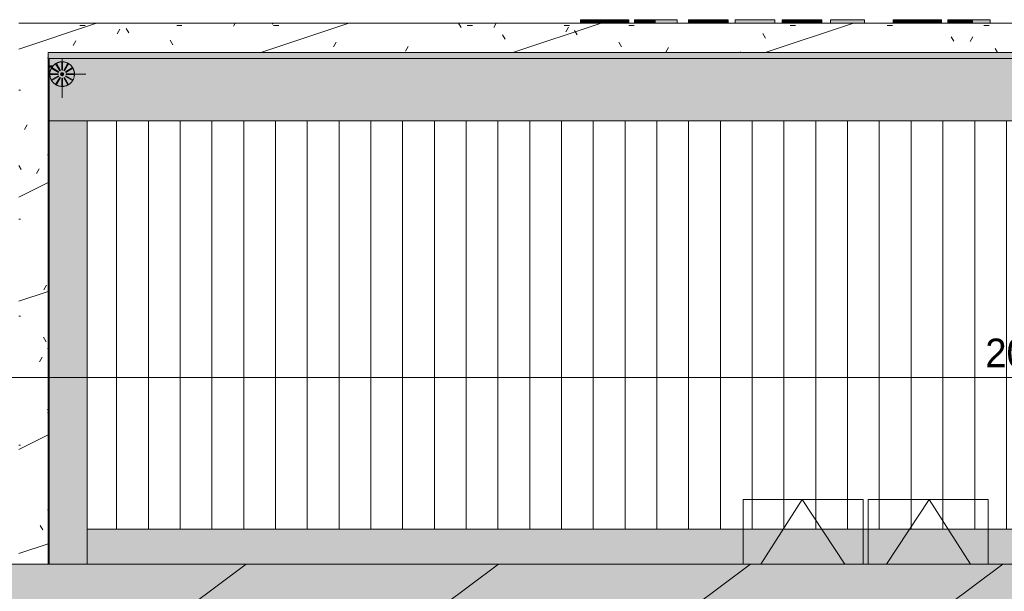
# Model space of a CAD drawing. Header units: millimetres. Extents: x -18260 to 188148, y -14086 to 2351883.
# Tile 238 of 256: x 99190 to 105387, y 4568 to 8165. Entities that reach past the tile are written whole.
import ezdxf

# ---------------------------------------------------------------- set-up
doc = ezdxf.new("R2010")
doc.units = ezdxf.units.MM
for name, color, linetype, lineweight in [('A-ANNO-DIMS', 211, 'Continuous', 9), ('A-ANNO-DIMS-100', 211, 'Continuous', 9), ('A-GENM', 13, 'Continuous', 9), ('A-GLAZ', 151, 'Continuous', 9), ('A-ROOF', 132, 'Continuous', 9), ('A-ROOF-OTLN', 132, 'Continuous', 9), ('A-ROOF-PATT', 132, 'Continuous', 9), ('I-WALL', 2, 'Continuous', 18), ('P-PIPE', 3, 'Continuous', 9), ('P-PIPE-CNTR', 3, 'Continuous', 9), ('P-SANR-FIXT', 6, 'Continuous', 9), ('S-COLS', 52, 'Continuous', 9)]:
    doc.layers.add(name, color=color, linetype=linetype, lineweight=lineweight)
doc.styles.add('Century Gothic_3', font='GOTHIC.TTF', dxfattribs={"height": 180})
doc.dimstyles.new('1_8mm_Century_Gothic', dxfattribs={"dimscale": 304.8, "dimtxt": 187.950289, "dimasz": 0.656168, "dimexe": 0.492126, "dimexo": 0.0625, "dimgap": 0.049213, "dimtad": 1, "dimlfac": 0.001, "dimrnd": 0.01, "dimzin": 0, "dimdsep": 46, "dimtxsty": 'Century Gothic_3', "dimblk1": 'OBLIQUE', "dimblk2": 'OBLIQUE', "dimsah": 1, "dimcen": 0.09, "dimdle": 0.492126, "dimazin": 0, "dimtfac": 1, "dimtdec": 4, "dimtix": 1, "dimtmove": 0, "dimatfit": 3, "dimfxl": 0.984252, "dimfxlon": 1, "dimtvp": 1, "dimtolj": 1, "dimtzin": 0, "dimarcsym": 2})
pattern_1 = [(0, (2e-05, -3e-05), (812.8, 203.2), [33.528, -576.072, 33.528, -576.072, -3251.2]), (0, (2e-05, -3e-05), (812.8, 203.2), [-1219.2, 33.528, -1185.672, 33.528, -576.072, -1422.4]), (0, (2e-05, -3e-05), (812.8, 203.2), [-3048, 33.528, -372.872, 33.528, -982.472]), (120, (304.8, 101.6), (-582.3764, 602.3054), [33.528, -576.072, 33.528, -576.072, -3251.2]), (120, (304.8, 101.6), (-582.3764, 602.3054), [-1219.2, 33.528, -1185.672, 33.528, -576.072, -1422.4]), (120, (304.8, 101.6), (-582.3764, 602.3054), [-3048, 33.528, -372.872, 33.528, -982.472]), (240, (406.4, 508), (-230.4236, -805.5054), [33.528, -576.072, 33.528, -576.072, -3251.2]), (240, (406.4, 508), (-230.4236, -805.5054), [-1219.2, 33.528, -1185.672, 33.528, -576.072, -1422.4]), (240, (406.4, 508), (-230.4236, -805.5054), [-3048, 33.528, -372.872, 33.528, -982.472])]
pattern_2 = [(216.87, (635, 1587.5), (4762.4943, 3175.0085), [793.75, -7143.75]), (206.565, (1587.5, 1111.25), (-1587.501, -1587.5), [1774.88, -1774.88]), (198.435, (1587.5, 317.5), (-3174.997, -1587.503), [1004.02, -4016.09])]

# ---------------------------------------------------------------- blocks, each defined once
blk = doc.blocks.new('FX-HRT-JANELA_MAXIM-AR-2FLS - 120x60cm-2FLS-ALU-3_0cmFolha 2-4108882-PLANTA DE IMPERMEABILIZAÇÃO - COBERTURA')
at = {"layer": 'A-GLAZ', "color": 90, "lineweight": 5}
for p, q in [((-770, 582.5), (-15, 582.5)), ((-770, 175), (-770, 582.5)), ((-658.8, 175), (-400, 582.5)), ((-130.7, 175), (-400, 582.5)), ((-15, 582.5), (-15, 175)), ((15, 582.5), (770, 582.5)), ((15, 175), (15, 582.5)), ((130.7, 175), (400, 582.5)), ((658.8, 175), (400, 582.5)), ((770, 582.5), (770, 175))]:
    blk.add_line(p, q, dxfattribs=at)
blk = doc.blocks.new('CHAPIM - CHAPIM-4060820-PLANTA DE IMPERMEABILIZAÇÃO - COBERTURA')
at = {"layer": 'A-ROOF-PATT', "lineweight": 5}
h = blk.add_hatch(dxfattribs=at)
h.set_pattern_fill('FP_31', color=71, style=0, pattern_type=2)
h.set_pattern_definition(pattern_1)
h.paths.add_polyline_path([(7351.8, -8340.8), (8116.4, -8340.8), (8116.4, -8320.8), (20251.4, -8320.8), (20251.4, 4739.2), (19999.4, 4739.2), (19999.4, 4641.7), (12268.9, 4641.7), (12268.9, 4739.2), (-8301.1, 4739.2), (-8301.1, 4641.7), (-16356.6, 4641.7), (-16356.6, 4739.2), (-16608.6, 4739.2), (-16608.2, -8320.8), (-4143.6, -8320.8), (-4143.6, -8340.8), (7167.2, -8340.8)])
h.paths.add_polyline_path([(-5016.6, -8165.3), (-16466.6, -8165.3), (-16466.6, 4481.7), (-4958.6, 4481.7), (-4958.6, 4471.7), (4031.4, 4471.7), (4031.4, 4481.7), (20109.4, 4481.7), (20109.4, -8165.3), (-4832, -8165.3)])
h = blk.add_hatch(dxfattribs=at)
h.set_pattern_fill('FP_30', color=71, style=0, pattern_type=2)
h.set_pattern_definition(pattern_2)
h.paths.add_polyline_path([(7351.8, -8340.8), (8116.4, -8340.8), (8116.4, -8320.8), (20251.4, -8320.8), (20251.4, 4739.2), (19999.4, 4739.2), (19999.4, 4641.7), (12268.9, 4641.7), (12268.9, 4739.2), (-8301.1, 4739.2), (-8301.1, 4641.7), (-16356.6, 4641.7), (-16356.6, 4739.2), (-16608.6, 4739.2), (-16608.2, -8320.8), (-4143.6, -8320.8), (-4143.6, -8340.8), (7167.2, -8340.8)])
h.paths.add_polyline_path([(-5016.6, -8165.3), (-16466.6, -8165.3), (-16466.6, 4481.7), (-4958.6, 4481.7), (-4958.6, 4471.7), (4031.4, 4471.7), (4031.4, 4481.7), (20109.4, 4481.7), (20109.4, -8165.3), (-4832, -8165.3)])
at = {"layer": 'A-ROOF-OTLN', "color": 90, "lineweight": 5}
blk.add_line((-8301.1, 4739.2), (12268.9, 4739.2), dxfattribs=at)
blk = doc.blocks.new('CHAPIM1 - CHAPIM-4061394-PLANTA DE IMPERMEABILIZAÇÃO - COBERTURA')
at = {"layer": 'A-ROOF-PATT', "lineweight": 5}
h = blk.add_hatch(dxfattribs=at)
h.set_pattern_fill('FP_31', color=71, style=0, pattern_type=2)
h.set_pattern_definition(pattern_1)
h.paths.add_polyline_path([(-4413.5, 4739.2), (-4228.5, 4739.2), (-4228.5, 7959), (8200.9, 7959), (8200.9, 4739.2), (8385.9, 4739.2), (8385.9, 8144), (-4413.5, 8144), (-4413.5, 4756.2)])
h = blk.add_hatch(dxfattribs=at)
h.set_pattern_fill('FP_30', color=71, style=0, pattern_type=2)
h.set_pattern_definition(pattern_2)
h.paths.add_polyline_path([(-4413.5, 4739.2), (-4228.5, 4739.2), (-4228.5, 7959), (8200.9, 7959), (8200.9, 4739.2), (8385.9, 4739.2), (8385.9, 8144), (-4413.5, 8144), (-4413.5, 4756.2)])
at = {"layer": 'A-ROOF-OTLN', "color": 90, "lineweight": 5}
for p, q in [((8385.9, 8144), (-4413.5, 8144)), ((-4228.5, 7959), (8200.9, 7959)), ((-4228.5, 4739.2), (-4228.5, 7959))]:
    blk.add_line(p, q, dxfattribs=at)
blk = doc.blocks.new('_ARQPWR_Pilar perfil I - _TP25-4283051-PLANTA DE IMPERMEABILIZAÇÃO - COBERTURA')
at = {"layer": 'S-COLS', "lineweight": 5}
blk.add_hatch(color=71, dxfattribs=at).paths.add_polyline_path([(65.7, -78.5), (76.5, -78.5), (76.5, -69.2), (56.5, -69.2), (56.5, -78.5)])
at = {"layer": 'S-COLS', "color": 90, "lineweight": 5}
for p, q in [((50.1, -69.2), (76.5, -69.2)), ((76.5, -78.5), (50.1, -78.5)), ((76.5, -69.2), (76.5, -78.5))]:
    blk.add_line(p, q, dxfattribs=at)
blk = doc.blocks.new('BE-PMSa-MOD-ARQ-CONEXAODOFUTURO-EX-000-R_rvt-3-PLANTA DE IMPERMEABILIZAÇÃO - COBERTURA')
at = {"layer": 'A-GENM', "lineweight": 5}
for points in [[(-874.5, 8144), (-874.5, 8165.1), (-879.1, 8165.1), (-879.1, 8144)], [(-860.5, 8144), (-860.5, 8165.1), (-874.5, 8165.1), (-874.5, 8144)], [(-837.7, 8144), (-837.7, 8165.1), (-860.5, 8165.1), (-860.5, 8144)], [(-806.5, 8144), (-806.5, 8165.1), (-837.7, 8165.1), (-837.7, 8144)], [(-768.9, 8144), (-768.9, 8165.1), (-806.5, 8165.1), (-806.5, 8144)], [(-727, 8144), (-727, 8165.1), (-768.9, 8165.1), (-768.9, 8144)], [(-694.8, 8144), (-694.8, 8165.1), (-727, 8165.1), (-727, 8144)], [(-665.8, 8144), (-665.8, 8165.1), (-694.8, 8165.1), (-694.8, 8144)], [(-639.8, 8144), (-639.8, 8165.1), (-665.8, 8165.1), (-665.8, 8144)], [(-617, 8144), (-617, 8165.1), (-639.8, 8165.1), (-639.8, 8144)], [(-598.3, 8144), (-598.3, 8165.1), (-617, 8165.1), (-617, 8144)], [(-598.3, 8144), (-585, 8144), (-586.2, 8165.1), (-598.3, 8165.1)], [(-577, 8144), (-577, 8165.1), (-585, 8165.1), (-585, 8144)], [(-574.4, 8144), (-574.4, 8165.1), (-577, 8165.1), (-577, 8144)], [(-539.2, 8144), (-519.4, 8144), (-519.4, 8165.1), (-539.2, 8165.1)], [(-516.1, 8144), (-516.1, 8165.1), (-519.4, 8165.1), (-519.4, 8144)], [(-506.3, 8144), (-506.3, 8165.1), (-516.1, 8165.1), (-516.1, 8144)], [(-491, 8144), (-491, 8165.1), (-506.3, 8165.1), (-506.3, 8144)], [(-491, 8144), (-471.3, 8144), (-471.3, 8165.1), (-491, 8165.1)], [(-471.3, 8144), (-444.4, 8144), (-444.4, 8165.1), (-471.3, 8165.1)], [(-407.4, 8144), (-407.4, 8165.1), (-444.4, 8165.1), (-444.4, 8144)], [(-269.6, 8144), (-269.6, 8165.1), (-407.4, 8165.1), (-407.4, 8144)], [(-159.7, 8144), (-159.7, 8165.1), (-199.6, 8165.1), (-199.6, 8144)], [(-154.6, 8144), (-154.6, 8165.1), (-159.7, 8165.1), (-159.7, 8144)], [(-148.3, 8144), (-148.3, 8165.1), (-154.6, 8165.1), (-154.6, 8144)], [(-139.4, 8144), (-139.4, 8165.1), (-148.3, 8165.1), (-148.3, 8144)], [(-127.6, 8144), (-127.6, 8165.1), (-139.4, 8165.1), (-139.4, 8144)], [(-112.4, 8144), (-112.4, 8165.1), (-127.6, 8165.1), (-127.6, 8144)], [(-71.8, 8144), (-71.8, 8165.1), (-112.4, 8165.1), (-112.4, 8144)], [(-46.1, 8144), (-46.1, 8165.1), (-71.8, 8165.1), (-71.8, 8144)], [(-24.8, 8144), (-24.8, 8165.1), (-46.1, 8165.1), (-46.1, 8144)], [(-8.4, 8144), (-8.4, 8165.1), (-24.8, 8165.1), (-24.8, 8144)], [(2.3, 8144), (2.3, 8165.1), (-8.4, 8165.1), (-8.4, 8144)], [(8.2, 8144), (8.2, 8165.1), (2.3, 8165.1), (2.3, 8144)], [(10.2, 8144), (10.2, 8165.1), (8.2, 8165.1), (8.2, 8144)], [(50.2, 8144), (50.2, 8165.1), (10.2, 8165.1), (10.2, 8144)], [(95.1, 8144), (344.9, 8144), (344.9, 8165.1), (95.1, 8165.1)], [(429.9, 8144), (429.9, 8165.1), (389.9, 8165.1), (389.9, 8144)], [(434.9, 8144), (434.9, 8165.1), (429.9, 8165.1), (429.9, 8144)], [(441.3, 8144), (441.3, 8165.1), (434.9, 8165.1), (434.9, 8144)], [(450.1, 8144), (450.1, 8165.1), (441.3, 8165.1), (441.3, 8144)], [(461.9, 8144), (461.9, 8165.1), (450.1, 8165.1), (450.1, 8144)], [(477.1, 8144), (477.1, 8165.1), (461.9, 8165.1), (461.9, 8144)], [(517.8, 8144), (517.8, 8165.1), (477.1, 8165.1), (477.1, 8144)], [(543.4, 8144), (543.4, 8165.1), (517.8, 8165.1), (517.8, 8144)], [(564.8, 8144), (564.8, 8165.1), (543.4, 8165.1), (543.4, 8144)], [(581.2, 8144), (581.2, 8165.1), (564.8, 8165.1), (564.8, 8144)], [(591.9, 8144), (591.9, 8165.1), (581.2, 8165.1), (581.2, 8144)], [(597.8, 8144), (597.8, 8165.1), (591.9, 8165.1), (591.9, 8144)], [(599.8, 8144), (599.8, 8165.1), (597.8, 8165.1), (597.8, 8144)], [(639.7, 8144), (639.7, 8165.1), (599.8, 8165.1), (599.8, 8144)], [(694.7, 8144), (909.5, 8144), (909.5, 8165.1), (694.7, 8165.1)], [(1094, 8144), (1094, 8165.1), (1089.4, 8165.1), (1089.4, 8144)], [(1108, 8144), (1108, 8165.1), (1094, 8165.1), (1094, 8144)], [(1130.8, 8144), (1130.8, 8165.1), (1108, 8165.1), (1108, 8144)], [(1162, 8144), (1162, 8165.1), (1130.8, 8165.1), (1130.8, 8144)], [(1199.6, 8144), (1199.6, 8165.1), (1162, 8165.1), (1162, 8144)], [(1241.5, 8144), (1241.5, 8165.1), (1199.6, 8165.1), (1199.6, 8144)], [(1273.7, 8144), (1273.7, 8165.1), (1241.5, 8165.1), (1241.5, 8144)], [(1302.7, 8144), (1302.7, 8165.1), (1273.7, 8165.1), (1273.7, 8144)], [(1328.7, 8144), (1328.7, 8165.1), (1302.7, 8165.1), (1302.7, 8144)], [(1351.5, 8144), (1351.5, 8165.1), (1328.7, 8165.1), (1328.7, 8144)], [(1370.2, 8144), (1370.2, 8165.1), (1351.5, 8165.1), (1351.5, 8144)], [(1383.5, 8144), (1383.5, 8165.1), (1370.2, 8165.1), (1370.2, 8144)], [(1391.5, 8144), (1391.5, 8165.1), (1383.5, 8165.1), (1383.5, 8144)], [(1394.1, 8144), (1394.1, 8165.1), (1391.5, 8165.1), (1391.5, 8144)], [(1437.3, 8144), (1437.3, 8165.1), (1434.1, 8165.1), (1434.1, 8144)], [(1446.7, 8144), (1446.7, 8165.1), (1437.3, 8165.1), (1437.3, 8144)], [(1462.4, 8144), (1462.4, 8165.1), (1446.7, 8165.1), (1446.7, 8144)], [(1484.5, 8144), (1484.5, 8165.1), (1462.4, 8165.1), (1462.4, 8144)], [(1506, 8144), (1506, 8165.1), (1484.5, 8165.1), (1484.5, 8144)], [(1531.5, 8144), (1531.5, 8165.1), (1506, 8165.1), (1506, 8144)], [(1588.2, 8144), (1588.6, 8144), (1588.2, 8165.1), (1531.5, 8165.1), (1531.5, 8144)], [(1588.6, 8144), (1698.9, 8144), (1698.9, 8165.1), (1588.6, 8165.1)]]:
    blk.add_hatch(color=114, dxfattribs=at).paths.add_polyline_path(points)
at = {"layer": 'A-ROOF-OTLN', "lineweight": 5}
for points in [[(-4222.1, 7529.1), (8194.9, 7529.2), (8194.9, 7865.7), (8174.9, 7865.7), (8174.9, 7875), (8194.9, 7875), (8194.9, 7920.1), (1991, 7920.1), (1991, 7884.3), (1992.3, 7879.6), (1995.7, 7876.2), (2000.3, 7875), (2062.9, 7875), (2062.9, 7865.7), (1909.9, 7865.7), (1909.9, 7875), (1972.4, 7875), (1977.1, 7876.2), (1980.5, 7879.6), (1981.7, 7884.3), (1981.4, 7920.1), (-4222.1, 7920.1), (-4222.1, 7875), (-4202.1, 7874.1), (-4202.1, 7868.6), (-4193.5, 7878.6), (-4182.3, 7887.4), (-4176.9, 7890.8), (-4166.1, 7895.1), (-4137.9, 7899.9), (-4107.8, 7892.8), (-4096.4, 7885.9), (-4084.4, 7875.7), (-4075.6, 7864.4), (-4072.2, 7859.1), (-4068, 7848.3), (-4063.1, 7825.1), (-4065.8, 7825.1), (-4065.4, 7820.1), (-4063.1, 7820.1), (-4070.3, 7790), (-4076.9, 7779), (-4087.4, 7766.7), (-4098.8, 7757.7), (-4104.4, 7754.2), (-4114.8, 7750.2), (-4143, 7745.3), (-4173.1, 7752.5), (-4184.1, 7759.1), (-4196.4, 7769.6), (-4205.3, 7780.9), (-4208.6, 7786.2), (-4212.9, 7797), (-4217.7, 7820.1), (-4215.1, 7820.1), (-4215.4, 7825.1), (-4217.7, 7825.1), (-4210.5, 7855.3), (-4206.1, 7865.7), (-4222.1, 7865.7), (-4222.1, 7629.3)], [(-4185.9, 4739.2), (-3982.1, 4739.2), (-3982.1, 7529.1), (-4222.1, 7529.1), (-4222.1, 4739.2)], [(-3982.1, 4739.2), (8007.9, 4739.2), (8007.9, 4958.6), (-3982.1, 4958.6), (-3982.1, 4756.2)]]:
    blk.add_hatch(color=254, dxfattribs=at).paths.add_polyline_path(points)
at = {"layer": 'A-ROOF-PATT', "lineweight": 5}
h = blk.add_hatch(dxfattribs=at)
h.set_pattern_fill('FP_232', color=71, style=0, pattern_type=2)
h.set_pattern_definition([(270, (-2e-05, 12637.28), (200, 1e-14), [])])
h.paths.add_polyline_path([(3105.9, 4958.6), (8007.3, 4958.6), (8007.2, 7529.1), (-3982.1, 7529.1), (-3982.1, 4958.6), (2367.5, 4958.6)])
at = {"layer": 'I-WALL', "lineweight": 5}
for points in [[(8194.9, 7920.1), (8194.9, 7920.1), (8194.9, 7959), (-4228.5, 7959), (-4228.5, 7920.1), (8090.2, 7920.1)], [(-4222.1, 4739.2), (-4222.1, 7920.1), (-4228.5, 7920.1), (-4228.5, 4739.2)]]:
    blk.add_hatch(color=50, dxfattribs=at).paths.add_polyline_path(points)
at = {"layer": 'A-GENM', "color": 90, "lineweight": 5}
for p, q in [((-879.1, 8165.1), (-874.5, 8165.1)), ((-879.1, 8144), (-879.1, 8165.1)), ((-874.5, 8165.1), (-860.5, 8165.1)), ((-874.5, 8144), (-874.5, 8165.1)), ((-860.5, 8165.1), (-837.7, 8165.1)), ((-860.5, 8165.1), (-860.5, 8144)), ((-837.7, 8165.1), (-806.5, 8165.1)), ((-837.7, 8144), (-837.7, 8165.1)), ((-806.5, 8165.1), (-768.9, 8165.1)), ((-806.5, 8144), (-806.5, 8165.1)), ((-768.9, 8165.1), (-727, 8165.1)), ((-768.9, 8144), (-768.9, 8165.1)), ((-727, 8165.1), (-694.8, 8165.1)), ((-727, 8144), (-727, 8165.1)), ((-694.8, 8165.1), (-665.8, 8165.1)), ((-694.8, 8144), (-694.8, 8165.1)), ((-665.8, 8165.1), (-639.8, 8165.1)), ((-665.8, 8144), (-665.8, 8165.1)), ((-639.8, 8165.1), (-617, 8165.1)), ((-639.8, 8144), (-639.8, 8165.1)), ((-617, 8165.1), (-598.3, 8165.1)), ((-617, 8144), (-617, 8165.1)), ((-598.3, 8165.1), (-585, 8165.1)), ((-598.3, 8165.1), (-598.3, 8144)), ((-585, 8165.1), (-577, 8165.1)), ((-585, 8144), (-585, 8165.1)), ((-577, 8165.1), (-574.4, 8165.1)), ((-577, 8144), (-577, 8165.1)), ((-574.4, 8144), (-574.4, 8165.1)), ((-539.2, 8165.1), (-519.4, 8165.1)), ((-539.2, 8144), (-539.2, 8165.1)), ((-519.4, 8165.1), (-516.1, 8165.1)), ((-519.4, 8144), (-519.4, 8165.1)), ((-516.1, 8165.1), (-506.3, 8165.1)), ((-516.1, 8144), (-516.1, 8165.1)), ((-506.3, 8165.1), (-491, 8165.1)), ((-506.3, 8144), (-506.3, 8165.1)), ((-491, 8165.1), (-471.3, 8165.1)), ((-491, 8144), (-491, 8165.1)), ((-471.3, 8165.1), (-444.4, 8165.1)), ((-471.3, 8144), (-471.3, 8165.1)), ((-444.4, 8165.1), (-407.4, 8165.1)), ((-444.4, 8144), (-444.4, 8165.1)), ((-407.4, 8165.1), (-269.6, 8165.1)), ((-407.4, 8144), (-407.4, 8165.1)), ((-269.6, 8144), (-269.6, 8165.1)), ((-199.6, 8165.1), (-159.7, 8165.1)), ((-199.6, 8144), (-199.6, 8165.1)), ((-159.7, 8165.1), (-154.6, 8165.1)), ((-159.7, 8165.1), (-159.7, 8144)), ((-154.6, 8165.1), (-148.3, 8165.1)), ((-154.6, 8144), (-154.6, 8165.1)), ((-148.3, 8165.1), (-139.4, 8165.1)), ((-148.3, 8144), (-148.3, 8165.1)), ((-139.4, 8165.1), (-127.6, 8165.1)), ((-139.4, 8144), (-139.4, 8165.1)), ((-127.6, 8165.1), (-112.4, 8165.1)), ((-127.6, 8144), (-127.6, 8165.1)), ((-112.4, 8165.1), (-71.8, 8165.1)), ((-112.4, 8144), (-112.4, 8165.1)), ((-71.8, 8165.1), (-46.1, 8165.1)), ((-71.8, 8144), (-71.8, 8165.1)), ((-46.1, 8165.1), (-24.8, 8165.1)), ((-46.1, 8144), (-46.1, 8165.1)), ((-24.8, 8165.1), (-8.4, 8165.1)), ((-24.8, 8144), (-24.8, 8165.1)), ((-8.4, 8165.1), (2.3, 8165.1)), ((-8.4, 8144), (-8.4, 8165.1)), ((2.3, 8165.1), (8.2, 8165.1)), ((2.3, 8144), (2.3, 8165.1)), ((8.2, 8165.1), (10.2, 8165.1)), ((8.2, 8144), (8.2, 8165.1)), ((10.2, 8165.1), (50.2, 8165.1)), ((10.2, 8144), (10.2, 8165.1)), ((50.2, 8144), (50.2, 8165.1)), ((95.1, 8165.1), (344.9, 8165.1)), ((95.1, 8165.1), (95.1, 8144)), ((344.9, 8144), (344.9, 8165.1)), ((389.9, 8165.1), (429.9, 8165.1)), ((389.9, 8144), (389.9, 8165.1)), ((429.9, 8165.1), (434.9, 8165.1)), ((429.9, 8144), (429.9, 8165.1)), ((434.9, 8165.1), (441.3, 8165.1)), ((434.9, 8144), (434.9, 8165.1)), ((441.3, 8165.1), (450.1, 8165.1)), ((441.3, 8144), (441.3, 8165.1)), ((450.1, 8165.1), (461.9, 8165.1)), ((450.1, 8144), (450.1, 8165.1)), ((461.9, 8165.1), (477.1, 8165.1)), ((461.9, 8144), (461.9, 8165.1)), ((477.1, 8165.1), (517.8, 8165.1)), ((477.1, 8144), (477.1, 8165.1)), ((517.8, 8165.1), (543.4, 8165.1)), ((517.8, 8144), (517.8, 8165.1)), ((543.4, 8165.1), (564.8, 8165.1)), ((543.4, 8144), (543.4, 8165.1)), ((564.8, 8165.1), (581.2, 8165.1)), ((564.8, 8144), (564.8, 8165.1)), ((581.2, 8165.1), (591.9, 8165.1)), ((581.2, 8144), (581.2, 8165.1)), ((591.9, 8165.1), (597.8, 8165.1)), ((591.9, 8144), (591.9, 8165.1)), ((597.8, 8165.1), (599.8, 8165.1)), ((597.8, 8144), (597.8, 8165.1)), ((599.8, 8165.1), (639.7, 8165.1)), ((599.8, 8144), (599.8, 8165.1)), ((639.7, 8144), (639.7, 8165.1)), ((694.7, 8165.1), (909.5, 8165.1)), ((694.7, 8144), (694.7, 8165.1)), ((909.5, 8144), (909.5, 8165.1)), ((1089.4, 8165.1), (1094, 8165.1)), ((1089.4, 8144), (1089.4, 8165.1)), ((1094, 8165.1), (1108, 8165.1)), ((1094, 8144), (1094, 8165.1)), ((1108, 8165.1), (1130.8, 8165.1)), ((1108, 8144), (1108, 8165.1)), ((1130.8, 8165.1), (1162, 8165.1)), ((1130.8, 8165.1), (1130.8, 8144)), ((1162, 8165.1), (1199.6, 8165.1)), ((1162, 8144), (1162, 8165.1)), ((1199.6, 8165.1), (1241.5, 8165.1)), ((1199.6, 8144), (1199.6, 8165.1)), ((1241.5, 8165.1), (1273.7, 8165.1)), ((1241.5, 8144), (1241.5, 8165.1)), ((1273.7, 8165.1), (1302.7, 8165.1)), ((1273.7, 8144), (1273.7, 8165.1)), ((1302.7, 8165.1), (1328.7, 8165.1)), ((1302.7, 8144), (1302.7, 8165.1)), ((1328.7, 8165.1), (1351.5, 8165.1)), ((1328.7, 8144), (1328.7, 8165.1)), ((1351.5, 8165.1), (1370.2, 8165.1)), ((1351.5, 8144), (1351.5, 8165.1)), ((1370.2, 8165.1), (1383.5, 8165.1)), ((1370.2, 8144), (1370.2, 8165.1)), ((1383.5, 8165.1), (1391.5, 8165.1)), ((1383.5, 8144), (1383.5, 8165.1)), ((1391.5, 8165.1), (1394.1, 8165.1)), ((1391.5, 8144), (1391.5, 8165.1)), ((1394.1, 8165.1), (1394.1, 8144)), ((1434.1, 8165.1), (1437.3, 8165.1)), ((1434.1, 8144), (1434.1, 8165.1)), ((1437.3, 8165.1), (1446.7, 8165.1)), ((1437.3, 8144), (1437.3, 8165.1)), ((1446.7, 8165.1), (1462.4, 8165.1)), ((1446.7, 8144), (1446.7, 8165.1)), ((1462.4, 8165.1), (1484.5, 8165.1)), ((1462.4, 8144), (1462.4, 8165.1)), ((1484.5, 8165.1), (1506, 8165.1)), ((1484.5, 8144), (1484.5, 8165.1)), ((1506, 8165.1), (1531.5, 8165.1)), ((1506, 8165.1), (1506, 8144)), ((1531.5, 8165.1), (1588.6, 8165.1)), ((1531.5, 8144), (1531.5, 8165.1)), ((1588.6, 8165.1), (1698.9, 8165.1)), ((1588.6, 8144), (1588.6, 8165.1)), ((1698.9, 8144), (1698.9, 8165.1))]:
    blk.add_line(p, q, dxfattribs=at)
at = {"layer": 'A-ROOF', "color": 90, "lineweight": 5}
blk.add_line((8007.4, 7529.1), (-3982.1, 7529.1), dxfattribs=at)
at = {"layer": 'A-ROOF-OTLN', "color": 90, "lineweight": 5}
for p, q in [((-4222.1, 7529.1), (-3982.1, 7529.1)), ((-3982.1, 4958.6), (-3982.1, 7529.1)), ((-3982.1, 4739.2), (-3982.1, 4958.6)), ((8007.9, 4958.6), (-3982.1, 4958.6))]:
    blk.add_line(p, q, dxfattribs=at)
at = {"layer": 'I-WALL', "color": 250, "lineweight": 5}
for p, q in [((8194.9, 7920.1), (-4222.1, 7920.1)), ((-4222.1, 7920.1), (-4222.1, 4739.2))]:
    blk.add_line(p, q, dxfattribs=at)
at = {"layer": 'A-GLAZ', "color": 250, "lineweight": 5}
blk.add_blockref('FX-HRT-JANELA_MAXIM-AR-2FLS - 120x60cm-2FLS-ALU-3_0cmFolha 2-4108882-PLANTA DE IMPERMEABILIZAÇÃO - COBERTURA', (916.4, 4564.2), dxfattribs=at)
at = {"layer": 'A-ROOF', "color": 250, "lineweight": 5}
for name in ['CHAPIM1 - CHAPIM-4061394-PLANTA DE IMPERMEABILIZAÇÃO - COBERTURA', 'CHAPIM - CHAPIM-4060820-PLANTA DE IMPERMEABILIZAÇÃO - COBERTURA']:
    blk.add_blockref(name, (0, 0), dxfattribs=at)
at = {"layer": 'S-COLS', "color": 250, "lineweight": 5}
blk.add_blockref('_ARQPWR_Pilar perfil I - _TP25-4283051-PLANTA DE IMPERMEABILIZAÇÃO - COBERTURA', (-4278.6, 7944.2), dxfattribs=at)
blk = doc.blocks.new('PLUV_Grelha Ralo Hemisférico_Abacaxi - Grelha Abacaxi-25437247-PLANTA DE IMPERMEABILIZAÇÃO - COBERTURA')
at = {"layer": 'P-SANR-FIXT'}
for points in [[(0, -23.7), (-0.5, -9.9), (-5, -8.7), (-8.7, -5), (-9.9, 0.7), (-8.7, 5), (-5, 8.7), (0, 10), (0, 26), (-2.5, 25.9), (-2.5, 77.3), (-32.6, 70.1), (-36.5, 68.2), (-10.8, 23.7), (-15.1, 21.2), (-40.8, 65.7), (-61, 46.8), (-65, 40.4), (-21.7, 14.3), (-24.8, 11.4), (-68.2, 36.5), (-72.4, 25.6), (-77.3, 2.5), (-25.9, 2.5), (-25.9, -2.5), (-77.3, -2.5), (-70.1, -32.7), (-68.2, -36.5), (-23.7, -10.8), (-21.2, -15.1), (-65.7, -40.8), (-46, -61.7), (-43, -61.7), (-43, -64), (-40.4, -65), (-15.1, -21.2), (-10.8, -23.7), (-36.5, -68.2), (-25.6, -72.4), (-2.5, -77.3), (-2.4, -25.9), (0, -25.9), (0, -23.7)], [(77.3, 2.5), (70.1, 32.6), (67.5, 36), (23.7, 10.8), (21.2, 15.1), (65, 41.7), (47, 60.9), (40.8, 65.7), (15.1, 21.2), (11.5, 24.8), (36.5, 68.2), (25.6, 72.4), (2.5, 77.3), (2.5, 25.9), (0, 25.9), (0.5, 9.9), (5, 8.7), (8.7, 5), (10, 0), (8.7, -5), (5, -8.7), (0, -10), (0, -26), (2.5, -25.9), (2.5, -77.3), (32.7, -70.1), (36.5, -68.2), (10.8, -23.7), (15.1, -21.2), (40.8, -65.7), (60.9, -47), (65, -40.4), (21.2, -15.1), (24.3, -11.2), (68.2, -36.5), (71.6, -29.7), (77.3, -2.5), (25.9, -2.5), (25.9, 2.5), (75, 2.5)]]:
    blk.add_hatch(color=8, dxfattribs=at).paths.add_polyline_path(points)
h = blk.add_hatch(color=8, dxfattribs=at)
h.paths.add_polyline_path([(-34.8, 65.2), (-38.6, 63.5), (-37.2, 63.6), (-35.2, 64.9)])
h.paths.add_polyline_path([(-62.4, 38.9), (-63.7, 38.5), (-65, 36.5), (-63.8, 37), (-63.4, 37.5)])
h = blk.add_hatch(color=8, dxfattribs=at)
h.paths.add_polyline_path([(40.8, 65.7), (36.5, 68.2), (36.1, 65.5), (39.6, 63.6), (40.6, 65.2)])
h.paths.add_polyline_path([(-35.2, -66), (-40, -64.3), (-40.8, -65.7), (-36.5, -68.2), (-35.3, -66.1)])
h = blk.add_hatch(color=8, dxfattribs=at)
h.paths.add_polyline_path([(40.8, -65.7), (38.7, -64.1), (35.3, -66.1), (37.4, -67.7), (40.1, -66.1)])
h.paths.add_polyline_path([(-35.2, 66), (-37.4, 67.7), (-40.3, 64.8), (-38.7, 64.1), (-35.3, 66)])
h = blk.add_hatch(color=8, dxfattribs=at)
h.paths.add_polyline_path([(65.2, 34.8), (63.5, 38.6), (63.8, 36.8), (65, 35.2)])
h.paths.add_polyline_path([(39.2, -62.9), (39, -62.4), (38.7, -63.5)])
h.paths.add_polyline_path([(39.2, 62.9), (36.5, 65), (37, 63.7), (39, 62.4)])
h = blk.add_hatch(color=8, dxfattribs=at)
h.paths.add_polyline_path([(77.3, 0), (77.3, 2.5), (74.8, 1.5), (75.3, -2.5), (77.3, -2.5)])
h.paths.add_polyline_path([(-74.8, -2.5), (-75, 2.5), (-77.3, 2.5), (-77.3, -2.5), (-74.9, -2.5)])
h = blk.add_hatch(color=8, dxfattribs=at)
h.paths.add_polyline_path([(68.2, -36.5), (65.5, -36.1), (64.4, -40.1), (65.7, -40.8), (67.8, -37.1)])
h.paths.add_polyline_path([(-63.5, 39.6), (-65.7, 40.8), (-68.2, 36.5), (-65.5, 36.1), (-63.6, 39.4)])
h = blk.add_hatch(color=8, dxfattribs=at)
h.paths.add_polyline_path([(68.2, 36.5), (65, 40.4), (64.1, 38.7), (67.5, 36), (67.9, 36.3)])
h.paths.add_polyline_path([(-63.5, -39.6), (-66.1, -35.3), (-67.7, -37.4), (-65.2, -40.6), (-63.6, -39.6)])
at = {"layer": 'P-SANR-FIXT', "color": 53}
for p, q in [((-15.1, 21.2), (-40.8, 65.7)), ((-36.5, 68.2), (-10.8, 23.7)), ((-2.5, 25.9), (-2.5, 77.3)), ((2.5, 77.3), (2.5, 25.9)), ((10.8, 23.7), (36.5, 68.2)), ((40.8, 65.7), (15.1, 21.2)), ((-77.3, 2.5), (-25.9, 2.5)), ((-23.7, 10.8), (-68.2, 36.5)), ((-65.7, 40.8), (-21.2, 15.1)), ((21.2, 15.1), (65.7, 40.8)), ((68.2, 36.5), (23.7, 10.8)), ((25.9, 2.5), (77.3, 2.5)), ((-25.9, -2.5), (-77.3, -2.5)), ((-68.2, -36.5), (-23.7, -10.8)), ((-21.2, -15.1), (-65.7, -40.8)), ((-40.8, -65.7), (-15.1, -21.2)), ((-10.8, -23.7), (-36.5, -68.2)), ((-2.5, -77.3), (-2.5, -25.9)), ((2.5, -25.9), (2.5, -77.3)), ((36.5, -68.2), (10.8, -23.7)), ((15.1, -21.2), (40.8, -65.7)), ((65.7, -40.8), (21.2, -15.1)), ((23.7, -10.8), (68.2, -36.5)), ((77.3, -2.5), (25.9, -2.5))]:
    blk.add_line(p, q, dxfattribs=at)
at = {"layer": 'P-SANR-FIXT', "color": 53, "flags": 128}
for points in [[(0, 77.5), (-3.1, 77.4), (-6.2, 77.3), (-9.3, 76.9), (-12.3, 76.5), (-15.4, 76), (-18.4, 75.3), (-21.4, 74.5), (-24.4, 73.6), (-27.3, 72.5), (-30.2, 71.4), (-33, 70.1), (-35.8, 68.7), (-38.5, 67.3), (-41.2, 65.7), (-43.8, 64), (-46.3, 62.2), (-48.7, 60.3), (-51.1, 58.3), (-53.4, 56.2), (-55.6, 54), (-57.7, 51.7), (-59.7, 49.4), (-61.7, 47), (-63.5, 44.4), (-65.2, 41.9), (-66.8, 39.2), (-68.4, 36.5), (-69.8, 33.8), (-71.1, 30.9), (-72.2, 28.1), (-73.3, 25.2), (-74.2, 22.2), (-75.1, 19.2), (-75.8, 16.2), (-76.4, 13.2), (-76.8, 10.1), (-77.2, 7), (-77.4, 3.9), (-77.5, 0.8), (-77.5, -2.3), (-77.3, -5.4), (-77, -8.4), (-76.6, -11.5), (-76.1, -14.6), (-75.5, -17.6), (-74.7, -20.6), (-73.8, -23.6), (-72.8, -26.5), (-71.7, -29.4), (-70.5, -32.3), (-69.1, -35), (-67.7, -37.8), (-66.1, -40.5), (-64.4, -43.1), (-62.7, -45.6), (-60.8, -48.1), (-58.8, -50.5), (-56.7, -52.8), (-54.6, -55), (-52.3, -57.1), (-50, -59.2), (-47.6, -61.1)], [(0, -77.5), (3.1, -77.4), (6.2, -77.3), (9.3, -76.9), (12.3, -76.5), (15.4, -76), (18.4, -75.3), (21.4, -74.5), (24.4, -73.6), (27.3, -72.5), (30.2, -71.4), (33, -70.1), (35.8, -68.7), (38.5, -67.3), (41.2, -65.7), (43.8, -64), (46.3, -62.2), (48.7, -60.3), (51.1, -58.3), (53.4, -56.2), (55.6, -54), (57.7, -51.7), (59.7, -49.4), (61.7, -47), (63.5, -44.4), (65.2, -41.9), (66.8, -39.2), (68.4, -36.5), (69.8, -33.8), (71.1, -30.9), (72.2, -28.1), (73.3, -25.2), (74.2, -22.2), (75.1, -19.2), (75.8, -16.2), (76.4, -13.2), (76.8, -10.1), (77.2, -7), (77.4, -3.9), (77.5, -0.8), (77.5, 2.3), (77.3, 5.4), (77, 8.4), (76.6, 11.5), (76.1, 14.6), (75.5, 17.6), (74.7, 20.6), (73.8, 23.6), (72.8, 26.5), (71.7, 29.4), (70.5, 32.3), (69.1, 35), (67.7, 37.8), (66.1, 40.5), (64.4, 43.1), (62.7, 45.6), (60.8, 48.1), (58.8, 50.5), (56.7, 52.8), (54.6, 55), (52.3, 57.1), (50, 59.2), (47.6, 61.1), (45.1, 63), (42.6, 64.8), (40, 66.4), (37.3, 68), (34.5, 69.4), (31.7, 70.7), (28.9, 71.9), (26, 73), (23, 74), (20, 74.9), (17, 75.6), (14, 76.2), (10.9, 76.7), (7.9, 77.1), (4.8, 77.4), (1.7, 77.5), (0, 77.5)], [(-42.6, -64.8), (-40, -66.4), (-37.3, -68), (-34.5, -69.4), (-31.7, -70.7), (-28.9, -71.9), (-26, -73), (-23, -74), (-20, -74.9), (-17, -75.6), (-14, -76.2), (-10.9, -76.7), (-7.9, -77.1), (-4.8, -77.4), (-1.7, -77.5), (0, -77.5)]]:
    blk.add_lwpolyline(points, dxfattribs=at)
at = {"layer": 'P-SANR-FIXT', "color": 53}
for radius, start, end in [(77.3, 118.12754, 121.85243), (75, 118.09589, 121.96933), (74.8, 118.06482, 121.91447), (77.5, 90, 91.89662), (75, 90, 91.95984), (77.3, 90, 91.85243), (74.8, 90, 91.91447), (77.5, 88.08287, 90), (77.3, 88.12754, 90), (75, 88.01897, 90), (74.8, 88.06482, 90), (74.8, 58.06482, 61.91447), (75, 58.00984, 61.88329), (77.3, 58.12754, 61.85243), (77.3, 178.14757, 181.87246), (75, 178.04016, 179.2815), (74.8, 178.08553, 181.93518), (77.3, 148.14757, 151.87246), (75, 148.03067, 151.90411), (74.8, 148.08553, 151.93518), (77.5, 129.09618, 135), (26, 174.48738, 185.5724), (26, 144.48738, 155.5724), (26, 114.4276, 125.51262), (10, 90, 180), (26, 90, 95.51262), (26, 84.4276, 90), (10, 360, 90), (10, 270, 360), (26, 54.4276, 65.51262), (26, 24.4276, 35.51262), (26, 354.4276, 5.51262), (77.5, 39.09811, 45), (74.8, 28.06482, 31.91447), (75, 28.09589, 31.96933), (77.3, 28.12754, 31.85243), (74.8, 358.06482, 1.91447), (75, 0.7185, 1.95984), (77.3, 358.12754, 1.85243), (77.5, 360, 0.51076), (75, 180.71797, 181.98103), (77.3, 208.14757, 211.87246), (75, 208.11671, 211.99016), (74.8, 208.08553, 211.93518), (77.5, 219.10079, 225), (26, 204.48738, 215.5724), (26, 234.48738, 245.5724), (10, 180, 270), (26, 264.48738, 270), (26, 270, 275.5724), (26, 294.48738, 305.5724), (26, 324.4276, 335.51262), (77.5, 309.10259, 315), (74.8, 328.06482, 331.91447), (75, 328.00984, 331.88329), (77.3, 328.12754, 331.85243), (75, 358.01897, 359.28203), (77.3, 238.14757, 241.87246), (75, 238.03067, 241.90411), (74.8, 238.08553, 241.93518), (75, 268.04016, 270), (77.5, 268.10338, 270), (74.8, 268.08553, 270), (77.3, 268.14757, 270), (74.8, 270, 271.93518), (75, 270, 271.98103), (77.3, 270, 271.87246), (77.5, 270, 271.91713), (74.8, 298.08553, 301.93518), (75, 298.11671, 301.99016), (77.3, 298.14757, 301.87246)]:
    blk.add_arc((0, 0), radius, start, end, dxfattribs=at)
blk = doc.blocks.new('BE-PMSa-MOD-ESG-CONEXAODOFUTURO-EX-000-R_rvt-2-PLANTA DE IMPERMEABILIZAÇÃO - COBERTURA')
at = {"layer": 'P-PIPE'}
h = blk.add_hatch(color=8, dxfattribs=at)
h.paths.add_polyline_path([(-4140.4, 7747.8), (-4137.9, 7748), (-4137.9, 7796.7), (-4143, 7796.6), (-4141.9, 7747.8), (-4140.5, 7747.8)])
h.paths.add_polyline_path([(-4175.2, 7757.4), (-4175.2, 7757.4), (-4151.2, 7799), (-4155.6, 7801.5), (-4179.4, 7760.2), (-4175.7, 7757.7)])
h.paths.add_polyline_path([(-4175.6, 7756.7), (-4175.7, 7757.5), (-4175.7, 7756.8)])
h.paths.add_polyline_path([(-4105.7, 7757.4), (-4101.7, 7760.6), (-4125.3, 7801.5), (-4129.3, 7798.3), (-4105.7, 7757.4)])
h.paths.add_polyline_path([(-4203.8, 7783.1), (-4204, 7784.1), (-4203.9, 7783.3)])
h.paths.add_polyline_path([(-4075.2, 7787.9), (-4075.2, 7787.9), (-4117.2, 7811), (-4119.3, 7807.5), (-4078, 7783.7), (-4075.5, 7787.4)])
h.paths.add_polyline_path([(-4202.9, 7783.7), (-4161.6, 7807.5), (-4164.1, 7811.9), (-4205.2, 7787.2), (-4203.9, 7785.3)])
h.paths.add_polyline_path([(-4140.4, 7812.6), (-4135.4, 7814), (-4131.8, 7817.6), (-4130.4, 7822.6), (-4131.8, 7827.6), (-4135.4, 7831.3), (-4140.4, 7832.6), (-4145.4, 7831.3), (-4149.1, 7827.6), (-4150.4, 7822.6), (-4149.1, 7817.6), (-4145.4, 7814), (-4140.4, 7812.6)])
h.paths.add_polyline_path([(-4192.1, 7820.1), (-4166.3, 7820.2), (-4166.7, 7825.1), (-4215.1, 7825.1), (-4215.1, 7820.1), (-4192.7, 7820.1)])
h.paths.add_polyline_path([(-4210.1, 7820.1), (-4210.1, 7820.1), (-4210.1, 7825.1)])
h.paths.add_polyline_path([(-4070.8, 7825.1), (-4100.9, 7825.1), (-4100.9, 7820.1), (-4070.8, 7820.1)])
h.paths.add_polyline_path([(-4070.2, 7820.1), (-4065.8, 7820.1), (-4065.8, 7825.1), (-4070.8, 7825.1), (-4070.2, 7820.1)])
h.paths.add_polyline_path([(-4107.5, 7820.1), (-4100.9, 7820.1), (-4100.9, 7825.1), (-4114.5, 7825.1), (-4114.3, 7820.1), (-4108.6, 7820.1)])
h.paths.add_polyline_path([(-4164.1, 7833.4), (-4161.6, 7837.8), (-4202.9, 7861.6), (-4205.7, 7857.4), (-4166.3, 7834.7)])
h.paths.add_polyline_path([(-4075.2, 7857.4), (-4074.9, 7858.8), (-4075.3, 7857.9)])
h.paths.add_polyline_path([(-4116.7, 7833.4), (-4075.6, 7858), (-4078.9, 7861), (-4119.2, 7837.8), (-4117.9, 7835.6)])
h.paths.add_polyline_path([(-4175.2, 7887.9), (-4176.6, 7888.2), (-4175.7, 7887.8)])
h.paths.add_polyline_path([(-4155.6, 7843.8), (-4151.2, 7846.3), (-4175.9, 7887.4), (-4178.8, 7884.1), (-4156.4, 7845.2)])
h.paths.add_polyline_path([(-4125.3, 7843.8), (-4101.5, 7885.1), (-4105.7, 7887.9), (-4129.7, 7846.3), (-4126.2, 7844.4)])
h.paths.add_polyline_path([(-4143, 7848.5), (-4137.9, 7848.7), (-4139, 7897.5), (-4143, 7897.3), (-4143, 7848.5)])
h.paths.add_polyline_path([(-4101.2, 7885.6), (-4101.8, 7886.7), (-4101.8, 7886.2)])
at = {"layer": 'P-PIPE', "color": 81}
for start, end in [(118.00431, 121.88796), (88.07402, 91.9468), (58.13292, 62.01656), (178.02449, 180), (180, 181.99687), (0, 1.97551), (358.00313, 0), (238.11204, 241.99569), (268.0532, 271.92598), (297.98344, 301.86708)]:
    blk.add_arc((-4140.4, 7822.6), 75, start, end, dxfattribs=at)
at = {"layer": 'P-PIPE-CNTR', "color": 53}
for p, q in [((-4140.4, 7900), (-4140.4, 7920.1)), ((-4140.4, 7848.7), (-4140.4, 7897.5)), ((-4222.1, 7822.6), (-4166.5, 7822.6)), ((-4150.4, 7822.6), (-4130.4, 7822.6)), ((-4140.4, 7812.6), (-4140.4, 7832.6)), ((-4114.4, 7822.6), (-3990.4, 7822.6)), ((-4140.4, 7747.8), (-4140.4, 7796.6)), ((-4140.4, 7672.6), (-4140.4, 7745.3))]:
    blk.add_line(p, q, dxfattribs=at)
at = {"layer": 'P-SANR-FIXT', "color": 53, "lineweight": 9, "rotation": 269.9999999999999}
blk.add_blockref('PLUV_Grelha Ralo Hemisférico_Abacaxi - Grelha Abacaxi-25437247-PLANTA DE IMPERMEABILIZAÇÃO - COBERTURA', (-4140.4, 7822.6), dxfattribs=at)
blk = doc.blocks.new('DIMBLOCK2-PLANTA DE IMPERMEABILIZAÇÃO - COBERTURA')
at = {"layer": 'A-ANNO-DIMS-100', "transparency": 16777216}
for p, q in [((95296.7, 5612.7), (95296.7, 6062.7)), ((95296.7, 5912.7), (95396.7, 6012.7)), ((115866.7, 5612.7), (115866.7, 6062.7)), ((115866.7, 5912.7), (115966.7, 6012.7)), ((95296.7, 5912.7), (95196.7, 5812.7)), ((95296.7, 5912.7), (115866.7, 5912.7)), ((95296.7, 5912.7), (95296.7, 5612.7)), ((115866.7, 5912.7), (115766.7, 5812.7)), ((115866.7, 5912.7), (115866.7, 5612.7))]:
    blk.add_line(p, q, dxfattribs=at)
at = {"layer": 'A-ANNO-DIMS-100', "color": 0, "transparency": 16777216, "insert": (105266.9, 6158.4), "char_height": 180, "width": 755.381, "attachment_point": 1, "line_spacing_factor": 0.984502, "style": 'Century Gothic_3'}
blk.add_mtext('20.57', dxfattribs=at)
blk = doc.blocks.new('_Oblique')
at = {"color": 0, "linetype": 'ByBlock', "lineweight": -2}
blk.add_line((-0.5, -0.5), (0.5, 0.5), dxfattribs=at)

msp = doc.modelspace()

# ---------------------------------------------------------------- block references
at = {"color": 50, "lineweight": 5}
for name in ['BE-PMSa-MOD-ARQ-CONEXAODOFUTURO-EX-000-R_rvt-3-PLANTA DE IMPERMEABILIZAÇÃO - COBERTURA', 'BE-PMSa-MOD-ESG-CONEXAODOFUTURO-EX-000-R_rvt-2-PLANTA DE IMPERMEABILIZAÇÃO - COBERTURA']:
    msp.add_blockref(name, (103597.796, 0), dxfattribs=at)

# ---------------------------------------------------------------- dimensions: what is measured, and where the dimension line sits
at = {"layer": 'A-ANNO-DIMS'}
dim = msp.add_linear_dim(base=(115866.68, 5912.652), p1=(95296.682, 5612.652), p2=(115866.68, 5612.652), dimstyle='1_8mm_Century_Gothic', override={"dimpost": '<>', "dimfxl": 20569.998183}, dxfattribs=at)
dim.commit()
dim.dimension.update_dxf_attribs({"geometry": 'DIMBLOCK2-PLANTA DE IMPERMEABILIZAÇÃO - COBERTURA', "text_midpoint": (105581.681, 6022.179)})

doc.saveas('drawing.dxf')
